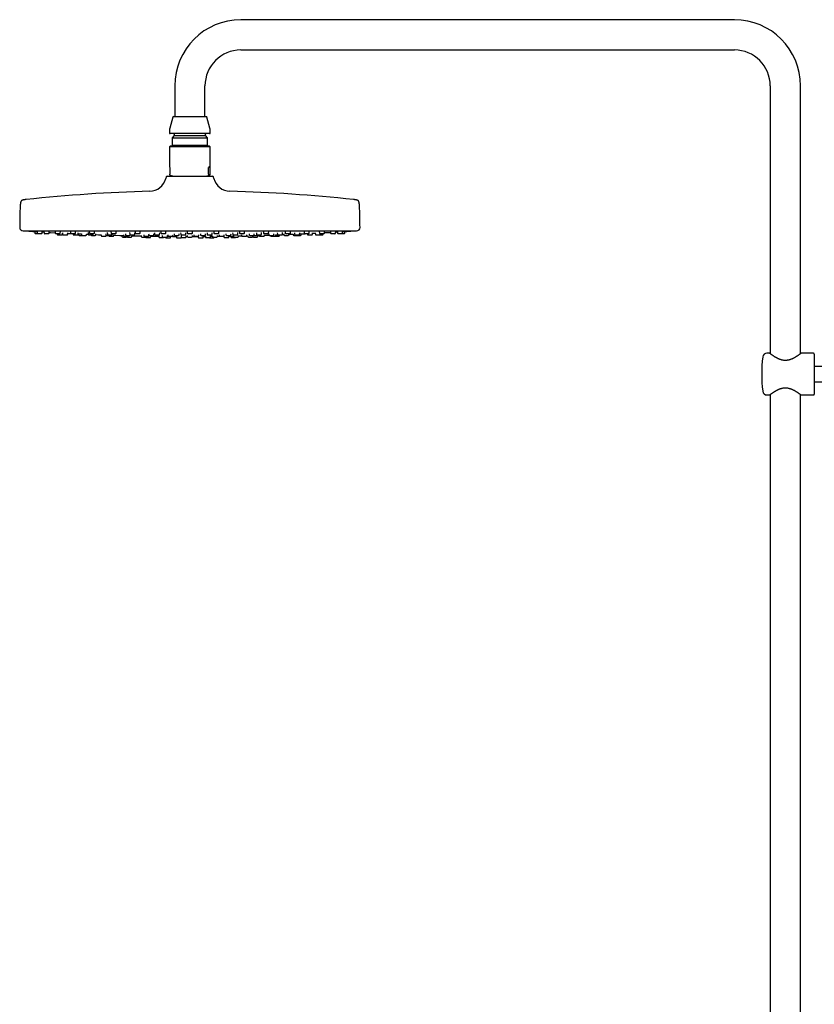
# Model space of a CAD drawing. Header units: millimetres. Extents: x 8 to 1655, y 12 to 2550.
# Tile 7 of 10: x 27 to 494, y 1972 to 2550. Entities that reach past the tile are written whole.
import ezdxf

# ---------------------------------------------------------------- set-up
doc = ezdxf.new("R2010")
doc.units = ezdxf.units.MM

msp = doc.modelspace()

# ---------------------------------------------------------------- linework, layer by layer
at = {"color": 7, "linetype": 'Continuous', "lineweight": 30}
for p, q in [((447, 2549.96), (157, 2549.96)), ((157, 2532.16), (447, 2532.16)), ((118.1, 2511.06), (118.1, 2493.06)), ((135.9, 2493.06), (135.9, 2511.06)), ((468.1, 2511.06), (468.1, 2353.75)), ((485.9, 2353.75), (485.9, 2511.06)), ((117.3, 2493.06), (127, 2493.06)), ((127, 2493.06), (136.69, 2493.06)), ((116.92, 2492.76), (115.17, 2486.23)), ((138.83, 2486.23), (137.08, 2492.76)), ((115, 2484.94), (115, 2483.46)), ((138.6, 2483.06), (115.4, 2483.06)), ((117.75, 2481.86), (116.52, 2480.63)), ((117.75, 2482.66), (117.75, 2481.86)), ((117.75, 2481.86), (127, 2481.86)), ((127, 2481.86), (136.25, 2481.86)), ((136.25, 2481.86), (136.25, 2482.66)), ((137.47, 2480.63), (136.25, 2481.86)), ((139, 2483.46), (139, 2484.94)), ((115.4, 2475.72), (115, 2475.32)), ((138.51, 2475.72), (115.4, 2475.72)), ((116.52, 2480.63), (116.52, 2476.24)), ((116.52, 2480.63), (127, 2480.63)), ((116.52, 2476.24), (117.04, 2475.72)), ((116.52, 2476.24), (127, 2476.24)), ((127, 2480.63), (137.47, 2480.63)), ((127, 2476.24), (137.47, 2476.24)), ((136.96, 2475.72), (137.47, 2476.24)), ((137.47, 2476.24), (137.47, 2480.63)), ((138.6, 2475.72), (138.51, 2475.72)), ((139, 2475.32), (138.6, 2475.72)), ((115, 2475.32), (115, 2463.62)), ((125.51, 2475.32), (115, 2475.32)), ((139, 2475.32), (125.51, 2475.32)), ((139, 2463.62), (139, 2475.32)), ((115.16, 2463.22), (115.16, 2459.16)), ((115.41, 2458.66), (115.34, 2458.69)), ((115.41, 2458.66), (117.33, 2457.96)), ((136.66, 2457.96), (138.59, 2458.66)), ((137.98, 2459.16), (137.98, 2463.22)), ((138.83, 2463.22), (137.98, 2463.22)), ((138.83, 2463.22), (138.83, 2459.16)), ((113.15, 2457.59), (112.88, 2456.59)), ((113.63, 2457.96), (127, 2457.96)), ((127, 2457.96), (140.36, 2457.96)), ((141.11, 2456.59), (140.85, 2457.59)), ((29, 2425.96), (225, 2425.96)), ((35.86, 2425.56), (35.92, 2424.63)), ((37.68, 2424.26), (36.32, 2424.26)), ((37.21, 2425.59), (37.28, 2424.63)), ((39.83, 2424.26), (37.68, 2424.26)), ((40.23, 2424.63), (40.29, 2425.4)), ((40.28, 2425.28), (41.28, 2425.22)), ((41.26, 2425.61), (41.32, 2424.63)), ((43.88, 2424.26), (41.72, 2424.26)), ((44.28, 2424.63), (44.33, 2425.42)), ((47.86, 2425.62), (47.92, 2424.63)), ((50.48, 2424.26), (48.32, 2424.26)), ((49.09, 2424.26), (49.11, 2423.93)), ((49.51, 2423.56), (51.67, 2423.56)), ((50.88, 2424.63), (50.93, 2425.45)), ((52.07, 2423.93), (52.12, 2424.65)), ((52.11, 2424.61), (52.2, 2424.61)), ((52.18, 2424.84), (52.24, 2423.93)), ((52.64, 2423.56), (54.8, 2423.56)), ((55.19, 2423.93), (55.25, 2424.68)), ((56.81, 2425.63), (56.88, 2424.63)), ((59.44, 2424.26), (57.28, 2424.26)), ((58.35, 2424.26), (58.37, 2423.93)), ((58.77, 2423.56), (60.92, 2423.56)), ((59.84, 2424.63), (59.89, 2425.48)), ((61.32, 2423.93), (61.38, 2424.71)), ((61.48, 2424.15), (61.52, 2423.63)), ((63.34, 2424.18), (63.38, 2423.63)), ((66.33, 2423.63), (66.36, 2424.05)), ((66.35, 2423.94), (67.25, 2423.9)), ((67.18, 2424.86), (67.25, 2423.93)), ((67.65, 2423.56), (69.8, 2423.56)), ((67.86, 2425.63), (67.93, 2424.63)), ((70.48, 2424.26), (68.33, 2424.26)), ((70.2, 2423.93), (70.22, 2424.26)), ((70.88, 2424.63), (70.94, 2425.51)), ((71.8, 2423.63), (71.83, 2424.08)), ((74.86, 2423.64), (74.89, 2423.13)), ((77.58, 2424.2), (77.62, 2423.63)), ((78.45, 2424.86), (78.51, 2423.93)), ((78.91, 2423.56), (81.06, 2423.56)), ((80.65, 2425.63), (80.72, 2424.63)), ((83.27, 2424.26), (81.12, 2424.26)), ((81.46, 2423.93), (81.49, 2424.26)), ((82.34, 2423.13), (82.37, 2423.56)), ((83.67, 2424.63), (83.74, 2425.53)), ((87.95, 2423.66), (87.99, 2423.13)), ((89.12, 2424.2), (89.16, 2423.63)), ((91.63, 2424.86), (91.7, 2423.93)), ((92.1, 2423.56), (94.25, 2423.56)), ((94.65, 2423.93), (94.71, 2424.78)), ((94.81, 2425.63), (94.88, 2424.63)), ((97.43, 2424.26), (95.27, 2424.26)), ((97.83, 2424.63), (97.89, 2425.56)), ((99.88, 2423.66), (99.92, 2423.13)), ((102.79, 2424.2), (102.83, 2423.63)), ((105.78, 2423.63), (105.81, 2424.15)), ((106.21, 2424.85), (106.27, 2423.93)), ((106.67, 2423.56), (108.82, 2423.56)), ((109.22, 2423.93), (109.28, 2424.81)), ((109.89, 2425.61), (109.96, 2424.63)), ((112.51, 2424.26), (110.36, 2424.26)), ((112.91, 2424.63), (112.98, 2425.58)), ((114.09, 2423.66), (114.13, 2423.13)), ((117.08, 2423.13), (117.11, 2423.63)), ((117.77, 2424.19), (117.81, 2423.63)), ((120.76, 2423.63), (120.8, 2424.17)), ((121.57, 2424.84), (121.63, 2423.93)), ((122.03, 2423.56), (124.18, 2423.56)), ((124.58, 2423.93), (124.65, 2424.83)), ((125.45, 2425.6), (125.52, 2424.63)), ((128.07, 2424.26), (125.92, 2424.26)), ((128.47, 2424.63), (128.54, 2425.6)), ((129.31, 2423.64), (129.35, 2423.13)), ((132.3, 2423.13), (132.34, 2423.65)), ((133.2, 2424.17), (133.24, 2423.63)), ((136.19, 2423.63), (136.23, 2424.19)), ((137.09, 2424.82), (137.15, 2423.93)), ((137.55, 2423.56), (137.56, 2423.56)), ((137.56, 2423.56), (139.7, 2423.56)), ((140.1, 2423.93), (140.17, 2424.84)), ((141.01, 2425.58), (141.08, 2424.63)), ((141.49, 2424.26), (141.48, 2424.26)), ((143.63, 2424.26), (141.49, 2424.26)), ((144.03, 2424.63), (144.1, 2425.61)), ((144.19, 2423.62), (144.23, 2423.13)), ((147.18, 2423.13), (147.22, 2423.66)), ((148.18, 2424.15), (148.22, 2423.63)), ((151.17, 2423.63), (151.21, 2424.2)), ((152.13, 2424.8), (152.19, 2423.93)), ((152.59, 2423.56), (152.66, 2423.56)), ((152.66, 2423.56), (154.75, 2423.56)), ((155.15, 2423.93), (155.21, 2424.86)), ((156.1, 2425.56), (156.17, 2424.63)), ((156.63, 2424.26), (156.56, 2424.26)), ((158.72, 2424.26), (156.63, 2424.26)), ((157.41, 2423.6), (157.44, 2423.13)), ((159.12, 2424.63), (159.19, 2425.63)), ((160.4, 2423.13), (160.43, 2423.66)), ((161.84, 2424.13), (161.88, 2423.63)), ((164.83, 2423.63), (164.87, 2424.2)), ((166.09, 2424.77), (166.15, 2423.93)), ((166.54, 2423.56), (166.71, 2423.56)), ((166.71, 2423.56), (168.7, 2423.56)), ((167.79, 2423.56), (167.82, 2423.13)), ((169.1, 2423.93), (169.16, 2424.86)), ((170.26, 2425.53), (170.32, 2424.63)), ((170.86, 2424.26), (170.72, 2424.26)), ((170.78, 2423.13), (170.81, 2423.66)), ((172.87, 2424.26), (170.86, 2424.26)), ((173.27, 2424.63), (173.34, 2425.63)), ((173.39, 2424.1), (173.43, 2423.63)), ((176.38, 2423.63), (176.42, 2424.2)), ((177.4, 2423.13), (177.43, 2423.64)), ((178.38, 2424.74), (178.43, 2423.93)), ((178.83, 2423.56), (179.13, 2423.56)), ((179.13, 2423.56), (180.99, 2423.56)), ((179.67, 2423.13), (179.7, 2423.56)), ((181.39, 2423.93), (181.45, 2424.86)), ((182.16, 2424.07), (182.19, 2423.63)), ((183.05, 2425.5), (183.11, 2424.63)), ((183.77, 2424.26), (183.51, 2424.26)), ((185.67, 2424.26), (183.77, 2424.26)), ((185.14, 2423.63), (185.18, 2424.19)), ((186.07, 2424.63), (186.14, 2425.63)), ((187.63, 2424.04), (187.66, 2423.63)), ((188.5, 2424.71), (188.56, 2423.93)), ((188.95, 2423.56), (189.42, 2423.56)), ((189.42, 2423.56), (191.11, 2423.56)), ((191.51, 2423.93), (191.57, 2424.85)), ((192.47, 2423.63), (192.51, 2424.15)), ((194.1, 2425.48), (194.16, 2424.63)), ((194.94, 2424.26), (194.56, 2424.26)), ((196.71, 2424.26), (194.94, 2424.26)), ((196.07, 2424.26), (196.1, 2423.93)), ((196.5, 2423.56), (197.15, 2423.56)), ((197.11, 2424.63), (197.18, 2425.63)), ((197.15, 2423.56), (198.65, 2423.56)), ((199.05, 2423.93), (199.11, 2424.84)), ((200.7, 2424.66), (200.75, 2423.93)), ((201.15, 2423.56), (202.01, 2423.56)), ((202.01, 2423.56), (203.3, 2423.56)), ((203.06, 2425.45), (203.12, 2424.63)), ((203.3, 2423.56), (203.8, 2423.56)), ((204.05, 2424.26), (203.52, 2424.26)), ((203.7, 2423.93), (203.72, 2424.26)), ((203.8, 2423.56), (204.87, 2423.56)), ((205.67, 2424.26), (204.05, 2424.26)), ((205.27, 2423.93), (205.3, 2424.26)), ((206.07, 2424.63), (206.14, 2425.62)), ((209.66, 2425.42), (209.72, 2424.63)), ((210.82, 2424.26), (210.12, 2424.26)), ((212.27, 2424.26), (210.82, 2424.26)), ((212.67, 2424.63), (212.74, 2425.6)), ((213.71, 2425.39), (213.76, 2424.63)), ((215.05, 2424.26), (214.16, 2424.26)), ((216.31, 2424.26), (215.05, 2424.26)), ((216.6, 2424.26), (216.31, 2424.26)), ((217.67, 2424.26), (216.6, 2424.26)), ((216.71, 2424.63), (216.78, 2425.58)), ((218.07, 2424.63), (218.14, 2425.56)), ((61.92, 2423.26), (63.78, 2423.26)), ((63.78, 2423.26), (65.93, 2423.26)), ((69.25, 2423.26), (71.4, 2423.26)), ((75.29, 2422.76), (77.45, 2422.76)), ((77.84, 2423.13), (77.86, 2423.29)), ((78.02, 2423.26), (80.17, 2423.26)), ((79.38, 2423.26), (79.39, 2423.13)), ((79.79, 2422.76), (81.94, 2422.76)), ((87.08, 2423.21), (87.12, 2422.63)), ((87.52, 2422.26), (89.67, 2422.26)), ((88.39, 2422.76), (90.54, 2422.76)), ((89.56, 2423.26), (91.72, 2423.26)), ((90.03, 2422.76), (90.04, 2422.63)), ((90.44, 2422.26), (92.6, 2422.26)), ((90.94, 2423.13), (90.95, 2423.26)), ((93, 2422.63), (93.03, 2423.16)), ((98.33, 2423.24), (98.37, 2422.63)), ((98.77, 2422.26), (100.92, 2422.26)), ((100.32, 2422.76), (102.47, 2422.76)), ((101.32, 2422.63), (101.33, 2422.76)), ((101.36, 2421.96), (103.51, 2421.96)), ((102.87, 2423.13), (102.89, 2423.43)), ((103.22, 2423.26), (105.38, 2423.26)), ((103.91, 2422.33), (103.95, 2422.87)), ((108.71, 2422.93), (108.76, 2422.33)), ((109.16, 2421.96), (111.31, 2421.96)), ((110.78, 2423.24), (110.83, 2422.63)), ((111.22, 2422.26), (113.38, 2422.26)), ((112.71, 2422.26), (112.72, 2422.13)), ((113.12, 2421.76), (115.27, 2421.76)), ((113.78, 2422.63), (113.82, 2423.2)), ((114.53, 2422.76), (116.68, 2422.76)), ((115.67, 2422.13), (115.71, 2422.71)), ((116.84, 2422.68), (119.08, 2422.67)), ((118.21, 2423.26), (120.36, 2423.26)), ((119.08, 2422.73), (119.12, 2422.13)), ((119.52, 2421.76), (121.67, 2421.76)), ((121.84, 2422.92), (121.88, 2422.33)), ((122.28, 2421.96), (124.43, 2421.96)), ((124.83, 2422.33), (124.87, 2422.91)), ((124.85, 2422.65), (125.52, 2422.65)), ((125.48, 2423.23), (125.52, 2422.63)), ((125.92, 2422.26), (128.07, 2422.26)), ((128.47, 2422.63), (128.51, 2423.23)), ((129.75, 2422.76), (131.9, 2422.76)), ((131.88, 2422.72), (131.92, 2422.13)), ((132.32, 2421.76), (132.46, 2421.76)), ((132.46, 2421.76), (134.47, 2421.76)), ((133.63, 2423.26), (133.64, 2423.26)), ((133.64, 2423.26), (135.79, 2423.26)), ((134.87, 2422.13), (134.91, 2422.73)), ((134.91, 2422.67), (136.13, 2422.68)), ((136.12, 2422.9), (136.16, 2422.33)), ((136.55, 2421.96), (136.65, 2421.96)), ((136.65, 2421.96), (138.71, 2421.96)), ((138.72, 2421.76), (139.8, 2421.76)), ((139.11, 2422.33), (139.15, 2422.93)), ((139.8, 2421.76), (140.87, 2421.76)), ((140.18, 2423.2), (140.22, 2422.63)), ((140.61, 2422.26), (140.7, 2422.26)), ((140.7, 2422.26), (142.77, 2422.26)), ((141.27, 2422.13), (141.28, 2422.26)), ((143.17, 2422.63), (143.21, 2423.24)), ((144.63, 2422.76), (144.7, 2422.76)), ((144.7, 2422.76), (146.78, 2422.76)), ((146.93, 2422.79), (147.02, 2422.79)), ((147.02, 2422.84), (147.06, 2422.33)), ((147.46, 2421.96), (147.95, 2421.96)), ((147.95, 2421.96), (149.61, 2421.96)), ((148.61, 2423.26), (148.68, 2423.26)), ((148.68, 2423.26), (150.77, 2423.26)), ((150.01, 2422.33), (150.05, 2422.92)), ((151.08, 2422.86), (151.12, 2422.33)), ((151.52, 2421.96), (152.6, 2421.96)), ((152.6, 2421.96), (153.67, 2421.96)), ((152.64, 2423.18), (152.67, 2422.63)), ((153.07, 2422.26), (153.39, 2422.26)), ((153.39, 2422.26), (155.23, 2422.26)), ((155.63, 2422.63), (155.67, 2423.24)), ((157.84, 2422.76), (158.08, 2422.76)), ((158.08, 2422.76), (160, 2422.76)), ((160.96, 2423.15), (161, 2422.63)), ((161.4, 2422.26), (162.06, 2422.26)), ((162.06, 2422.26), (163.55, 2422.26)), ((162.28, 2423.26), (162.47, 2423.26)), ((162.47, 2423.26), (164.43, 2423.26)), ((163.95, 2422.63), (163.99, 2423.23)), ((164.32, 2422.26), (165.4, 2422.26)), ((165.4, 2422.26), (166.47, 2422.26)), ((166.87, 2422.63), (166.91, 2423.21)), ((168.22, 2422.76), (168.69, 2422.76)), ((168.69, 2422.76), (170.38, 2422.76)), ((173.82, 2423.26), (174.19, 2423.26)), ((174.19, 2423.26), (175.98, 2423.26)), ((174.44, 2423.26), (174.45, 2423.13)), ((174.85, 2422.76), (175.6, 2422.76)), ((175.6, 2422.76), (177, 2422.76)), ((177.06, 2422.76), (177.12, 2422.76)), ((177.12, 2422.76), (178.2, 2422.76)), ((178.2, 2422.76), (179.27, 2422.76)), ((182.59, 2423.26), (183.17, 2423.26)), ((183.17, 2423.26), (184.74, 2423.26)), ((188.06, 2423.26), (188.88, 2423.26)), ((188.88, 2423.26), (190.21, 2423.26)), ((190.21, 2423.26), (191, 2423.26)), ((191, 2423.26), (192.07, 2423.26)), ((467.75, 2354.01), (466.17, 2354.01)), ((493.5, 2354.01), (486.24, 2354.01)), ((494, 2353.51), (494, 2330.01)), ((502, 2346.26), (494, 2346.26)), ((494, 2337.26), (502, 2337.26)), ((466.17, 2329.51), (467.75, 2329.51)), ((468.1, 2329.78), (468.1, 1447.6)), ((485.9, 1443.17), (485.9, 2329.78)), ((486.25, 2329.51), (493.5, 2329.51))]:
    msp.add_line(p, q, dxfattribs=at)
at = {"color": 7, "linetype": 'Continuous', "lineweight": 30, "flags": 128}
for points in [[(30.05, 2425.96), (30.09, 2425.95), (30.16, 2425.93)], [(44.31, 2425.04), (45.1, 2425), (47.63, 2424.85), (47.91, 2424.84)], [(55.23, 2424.45), (55.25, 2424.45), (57.01, 2424.36)], [(71.81, 2423.71), (73.24, 2423.66), (74.86, 2423.6)], [(181.27, 2423.68), (181.8, 2423.7), (182.18, 2423.71)], [(193.66, 2424.2), (194.6, 2424.25), (194.81, 2424.26)], [(212.71, 2425.22), (213.04, 2425.24), (213.71, 2425.28)], [(223.83, 2425.93), (223.9, 2425.95), (223.94, 2425.96)], [(82.36, 2423.35), (83.4, 2423.31), (85.94, 2423.24)], [(103.94, 2422.83), (106.47, 2422.8), (108.73, 2422.76)], [(128.47, 2422.65), (129.53, 2422.65), (131.88, 2422.66)], [(155.65, 2422.94), (156.19, 2422.95), (157.13, 2422.97), (157.49, 2422.97)], [(160.38, 2423.04), (160.88, 2423.05), (160.97, 2423.05)]]:
    msp.add_lwpolyline(points, dxfattribs=at)
at = {"color": 7, "linetype": 'Continuous', "lineweight": 30}
for centre, radius, start, end in [((157, 2511.06), 38.9, 90, 180), ((447, 2511.06), 38.9, 0, 90), ((157, 2511.06), 21.1, 90, 180), ((447, 2511.06), 21.1, 0, 90), ((117.3, 2492.66), 0.4, 90, 165), ((136.69, 2492.66), 0.4, 15, 90), ((120, 2484.94), 5, 165, 180), ((115.4, 2483.46), 0.4, 180, 270), ((117.35, 2482.66), 0.4, 0, 90), ((136.65, 2482.66), 0.4, 90, 180), ((138.6, 2483.46), 0.4, 270, 0), ((134, 2484.94), 5, 0, 15), ((103.22, 2459.16), 10, 271.49722, 345.10353), ((113.63, 2457.46), 0.5, 90, 165.10353), ((140.36, 2457.46), 0.5, 14.89647, 90), ((150.77, 2459.16), 10, 194.89647, 268.50278), ((127, 1549.48), 900, 91.49722, 96.13072), ((127, 1549.48), 900, 83.86928, 88.50278), ((299.5, 2427.46), 272.5, 177.24775, 179.89409), ((-45.5, 2427.46), 272.5, 0.10591, 2.75225), ((29, 2427.96), 2, 179.89409, 269.98443), ((127, 3851.22), 1428.58, 266.11332, 266.29658), ((36.32, 2424.66), 0.4, 184, 270), ((37.68, 2424.66), 0.4, 184, 270), ((39.83, 2424.66), 0.4, 270, 356), ((41.72, 2424.66), 0.4, 184, 270), ((43.88, 2424.66), 0.4, 270, 356), ((48.32, 2424.66), 0.4, 184, 270), ((49.51, 2423.96), 0.4, 184, 270), ((50.48, 2424.66), 0.4, 270, 356), ((51.67, 2423.96), 0.4, 270, 356), ((52.64, 2423.96), 0.4, 184, 270), ((54.8, 2423.96), 0.4, 270, 356), ((57.28, 2424.66), 0.4, 184, 270), ((58.77, 2423.96), 0.4, 184, 270), ((59.44, 2424.66), 0.4, 270, 356), ((60.92, 2423.96), 0.4, 270, 356), ((61.92, 2423.66), 0.4, 184, 270), ((63.78, 2423.66), 0.4, 184, 270), ((65.93, 2423.66), 0.4, 270, 356), ((67.65, 2423.96), 0.4, 184, 270), ((68.33, 2424.66), 0.4, 184, 270), ((69.25, 2423.66), 0.4, 194.47751, 270), ((69.8, 2423.96), 0.4, 270, 356), ((70.48, 2424.66), 0.4, 270, 356), ((71.4, 2423.66), 0.4, 270, 356), ((78.02, 2423.66), 0.4, 184, 270), ((78.91, 2423.96), 0.4, 184, 270), ((80.17, 2423.66), 0.4, 270, 345.52249), ((81.12, 2424.66), 0.4, 184, 270), ((81.06, 2423.96), 0.4, 270, 356), ((83.27, 2424.66), 0.4, 270, 356), ((89.56, 2423.66), 0.4, 184, 270), ((92.1, 2423.96), 0.4, 184, 270), ((91.72, 2423.66), 0.4, 270, 345.52249), ((94.25, 2423.96), 0.4, 270, 356), ((95.27, 2424.66), 0.4, 184, 270), ((97.43, 2424.66), 0.4, 270, 356), ((103.22, 2423.66), 0.4, 184, 270), ((105.38, 2423.66), 0.4, 270, 356), ((106.67, 2423.96), 0.4, 184, 270), ((108.82, 2423.96), 0.4, 270, 356), ((110.36, 2424.66), 0.4, 184, 270), ((112.51, 2424.66), 0.4, 270, 356), ((118.21, 2423.66), 0.4, 184, 270), ((120.36, 2423.66), 0.4, 270, 356), ((122.03, 2423.96), 0.4, 184, 270), ((124.18, 2423.96), 0.4, 270, 356), ((125.92, 2424.66), 0.4, 184, 270), ((128.07, 2424.66), 0.4, 270, 356), ((133.63, 2423.66), 0.4, 184, 270), ((135.79, 2423.66), 0.4, 270, 356), ((137.55, 2423.96), 0.4, 184, 270), ((139.7, 2423.96), 0.4, 270, 356), ((141.48, 2424.66), 0.4, 184, 270), ((143.63, 2424.66), 0.4, 270, 356), ((148.61, 2423.66), 0.4, 184, 270), ((150.77, 2423.66), 0.4, 270, 356), ((152.59, 2423.96), 0.4, 184, 270), ((154.75, 2423.96), 0.4, 270, 356), ((156.56, 2424.66), 0.4, 184, 270), ((158.72, 2424.66), 0.4, 270, 356), ((162.28, 2423.66), 0.4, 184, 270), ((164.43, 2423.66), 0.4, 270, 356), ((166.54, 2423.96), 0.4, 184, 270), ((168.7, 2423.96), 0.4, 270, 356), ((170.72, 2424.66), 0.4, 184, 270), ((172.87, 2424.66), 0.4, 270, 356), ((173.82, 2423.66), 0.4, 184, 270), ((175.98, 2423.66), 0.4, 270, 356), ((178.83, 2423.96), 0.4, 184, 270), ((180.99, 2423.96), 0.4, 270, 356), ((182.59, 2423.66), 0.4, 184, 270), ((183.51, 2424.66), 0.4, 184, 270), ((184.74, 2423.66), 0.4, 270, 356), ((127, 3851.22), 1428.58, 272.33323, 272.43293), ((185.67, 2424.66), 0.4, 270, 356), ((188.06, 2423.66), 0.4, 184, 270), ((188.95, 2423.96), 0.4, 184, 270), ((190.21, 2423.66), 0.4, 270, 345.52249), ((191.11, 2423.96), 0.4, 270, 356), ((192.07, 2423.66), 0.4, 270, 356), ((194.56, 2424.66), 0.4, 184, 270), ((196.5, 2423.96), 0.4, 184, 270), ((196.71, 2424.66), 0.4, 270, 356), ((198.65, 2423.96), 0.4, 270, 356), ((127, 3851.22), 1428.58, 272.89252, 272.95753), ((201.15, 2423.96), 0.4, 184, 270), ((203.52, 2424.66), 0.4, 184, 270), ((203.3, 2423.96), 0.4, 270, 356), ((204.87, 2423.96), 0.4, 270, 356), ((205.67, 2424.66), 0.4, 270, 356), ((127, 3851.22), 1428.58, 273.18901, 273.31836), ((210.12, 2424.66), 0.4, 184, 270), ((212.27, 2424.66), 0.4, 270, 356), ((214.16, 2424.66), 0.4, 184, 270), ((216.31, 2424.66), 0.4, 270, 356), ((217.67, 2424.66), 0.4, 270, 356), ((127, 3851.22), 1428.58, 273.70342, 273.88668), ((225, 2427.96), 2, 270.01557, 0.10591), ((75.29, 2423.16), 0.4, 184, 270), ((77.45, 2423.16), 0.4, 270, 356), ((79.79, 2423.16), 0.4, 184, 270), ((81.94, 2423.16), 0.4, 270, 356), ((87.52, 2422.66), 0.4, 184, 270), ((88.39, 2423.16), 0.4, 184, 270), ((89.67, 2422.66), 0.4, 270, 344.00745), ((90.44, 2422.66), 0.4, 184, 270), ((90.54, 2423.16), 0.4, 270, 356), ((92.6, 2422.66), 0.4, 270, 356), ((127, 3851.22), 1428.58, 268.63738, 268.85085), ((98.77, 2422.66), 0.4, 184, 270), ((100.32, 2423.16), 0.4, 184, 270), ((100.92, 2422.66), 0.4, 270, 356), ((101.36, 2422.36), 0.4, 194.05275, 270), ((102.47, 2423.16), 0.4, 270, 356), ((103.51, 2422.36), 0.4, 270, 356), ((109.16, 2422.36), 0.4, 184, 270), ((111.22, 2422.66), 0.4, 184, 270), ((111.31, 2422.36), 0.4, 270, 345.52249), ((113.12, 2422.16), 0.4, 184, 270), ((113.38, 2422.66), 0.4, 270, 356), ((114.53, 2423.16), 0.4, 184, 270), ((115.27, 2422.16), 0.4, 270, 356), ((116.68, 2423.16), 0.4, 270, 356), ((119.52, 2422.16), 0.4, 184, 270), ((121.67, 2422.16), 0.4, 270, 340.90168), ((122.28, 2422.36), 0.4, 184, 270), ((124.43, 2422.36), 0.4, 270, 356), ((125.92, 2422.66), 0.4, 184, 270), ((128.07, 2422.66), 0.4, 270, 356), ((129.75, 2423.16), 0.4, 184, 270), ((131.9, 2423.16), 0.4, 270, 356), ((132.32, 2422.16), 0.4, 184, 270), ((134.47, 2422.16), 0.4, 270, 356), ((136.55, 2422.36), 0.4, 184, 270), ((138.72, 2422.16), 0.4, 210, 270), ((138.71, 2422.36), 0.4, 270, 356), ((140.61, 2422.66), 0.4, 184, 270), ((140.87, 2422.16), 0.4, 270, 356), ((142.77, 2422.66), 0.4, 270, 356), ((127, 3851.22), 1428.58, 270.64889, 270.71286), ((144.63, 2423.16), 0.4, 184, 270), ((146.78, 2423.16), 0.4, 270, 356), ((147.46, 2422.36), 0.4, 184, 270), ((149.61, 2422.36), 0.4, 270, 356), ((151.52, 2422.36), 0.4, 184, 270), ((153.07, 2422.66), 0.4, 184, 270), ((153.67, 2422.36), 0.4, 270, 345.52249), ((155.23, 2422.66), 0.4, 270, 356), ((157.84, 2423.16), 0.4, 184, 270), ((160, 2423.16), 0.4, 270, 356), ((161.4, 2422.66), 0.4, 184, 270), ((163.55, 2422.66), 0.4, 270, 356), ((164.32, 2422.66), 0.4, 195.99255, 270), ((166.47, 2422.66), 0.4, 270, 356), ((168.22, 2423.16), 0.4, 184, 270), ((170.38, 2423.16), 0.4, 270, 356), ((127, 3851.22), 1428.58, 271.75666, 271.86602), ((174.85, 2423.16), 0.4, 184, 270), ((177, 2423.16), 0.4, 270, 356), ((179.27, 2423.16), 0.4, 270, 356), ((543.06, 2341.76), 80, 172.77267, 187.22733), ((466.17, 2351.51), 2.5, 90, 172.77267), ((493.5, 2353.51), 0.5, 360, 90), ((466.17, 2332.01), 2.5, 187.22733, 270), ((493.5, 2330.01), 0.5, 270, 0)]:
    msp.add_arc(centre, radius, start, end, dxfattribs=at)
for major_axis, start_param, end_param in [((11.98, -11.98), 3.20372, 3.369153), ((11.98, 11.98), 6.055625, 6.634999)]:
    msp.add_ellipse((127, 2451.72), major_axis=major_axis, ratio=0.062207, start_param=start_param, end_param=end_param, dxfattribs=at)
for points, knots in [([(115.34, 2458.69), (115.32, 2458.7), (115.29, 2458.72), (115.25, 2458.77), (115.22, 2458.82), (115.2, 2458.88), (115.18, 2458.94), (115.17, 2458.98), (115.17, 2459.04), (115.16, 2459.1), (115.16, 2459.14), (115.16, 2459.16)], [0, 0, 0, 0, 0.315497, 0.474821, 0.634001, 0.746874, 0.80924, 0.872499, 0.921408, 0.970819, 1, 1, 1, 1]), ([(137.98, 2459.16), (137.98, 2459.14), (137.98, 2459.1), (137.99, 2459.03), (138, 2458.95), (138.02, 2458.88), (138.04, 2458.82), (138.07, 2458.77), (138.11, 2458.72), (138.14, 2458.7), (138.16, 2458.69)], [0, 0, 0, 0, 0.035413, 0.078993, 0.154242, 0.262652, 0.373988, 0.528965, 0.684902, 1, 1, 1, 1]), ([(138.16, 2458.69), (138.2, 2458.67), (138.28, 2458.64), (138.41, 2458.62), (138.53, 2458.64), (138.61, 2458.67), (138.65, 2458.69)], [0, 0, 0, 0, 0.249396, 0.49903, 0.749393, 1, 1, 1, 1]), ([(138.83, 2459.16), (138.83, 2459.14), (138.83, 2459.1), (138.83, 2459.03), (138.81, 2458.95), (138.8, 2458.88), (138.77, 2458.82), (138.75, 2458.77), (138.71, 2458.72), (138.68, 2458.7), (138.65, 2458.69)], [0, 0, 0, 0, 0.035413, 0.078993, 0.154242, 0.262652, 0.373988, 0.528965, 0.684902, 1, 1, 1, 1]), ([(30.88, 2444.33), (30.81, 2444.32), (30.64, 2444.3), (30.37, 2444.27), (30.09, 2444.23), (29.85, 2444.2), (29.64, 2444.16), (29.42, 2444.13), (29.2, 2444.08), (28.98, 2444.03), (28.77, 2443.97), (28.57, 2443.9), (28.38, 2443.82), (28.22, 2443.73), (28.09, 2443.63), (27.97, 2443.52), (27.86, 2443.4), (27.77, 2443.26), (27.69, 2443.1), (27.62, 2442.91), (27.56, 2442.74), (27.52, 2442.57), (27.49, 2442.41), (27.46, 2442.24), (27.43, 2442.04), (27.41, 2441.85), (27.39, 2441.66), (27.37, 2441.48), (27.36, 2441.28), (27.34, 2441.06), (27.32, 2440.81), (27.32, 2440.64), (27.31, 2440.54)], [0, 0, 0, 0, 0.033648, 0.085491, 0.13043, 0.16978, 0.204547, 0.235515, 0.277948, 0.314327, 0.345999, 0.383401, 0.415873, 0.444915, 0.471756, 0.497479, 0.523103, 0.549639, 0.578154, 0.609838, 0.646126, 0.669126, 0.694545, 0.722882, 0.754758, 0.790961, 0.817484, 0.846648, 0.878886, 0.914726, 0.954823, 1, 1, 1, 1]), ([(226.68, 2440.54), (226.68, 2440.64), (226.67, 2440.83), (226.65, 2441.1), (226.63, 2441.34), (226.62, 2441.55), (226.6, 2441.74), (226.58, 2441.91), (226.55, 2442.1), (226.52, 2442.3), (226.48, 2442.52), (226.43, 2442.72), (226.38, 2442.91), (226.3, 2443.1), (226.22, 2443.26), (226.13, 2443.4), (226.02, 2443.52), (225.91, 2443.63), (225.77, 2443.73), (225.61, 2443.82), (225.42, 2443.9), (225.24, 2443.96), (225.07, 2444.01), (224.91, 2444.05), (224.73, 2444.09), (224.53, 2444.13), (224.33, 2444.17), (224.13, 2444.2), (223.94, 2444.23), (223.73, 2444.26), (223.5, 2444.29), (223.29, 2444.31), (223.16, 2444.32), (223.11, 2444.33)], [0, 0, 0, 0, 0.049018, 0.092086, 0.130239, 0.164287, 0.194875, 0.222522, 0.24765, 0.288291, 0.323283, 0.353869, 0.390157, 0.421841, 0.450355, 0.476892, 0.502515, 0.528239, 0.555079, 0.584121, 0.616593, 0.653994, 0.677798, 0.704187, 0.733697, 0.767002, 0.804963, 0.832864, 0.863628, 0.897738, 0.935786, 0.978512, 1, 1, 1, 1]), ([(34.72, 2425.63), (34.72, 2425.63), (34.72, 2425.63), (34.74, 2425.63), (34.81, 2425.63), (34.93, 2425.62), (35.09, 2425.61), (35.29, 2425.6), (35.52, 2425.58), (35.78, 2425.56), (36.07, 2425.55), (36.39, 2425.53), (36.72, 2425.51), (37, 2425.49), (37.17, 2425.48), (37.22, 2425.47)], [0, 0, 0, 0, 0.008781, 0.095586, 0.181526, 0.267995, 0.354865, 0.44082, 0.527289, 0.614145, 0.700094, 0.78661, 0.873393, 0.959329, 1, 1, 1, 1]), ([(61.34, 2424.16), (61.35, 2424.16), (61.45, 2424.15), (61.66, 2424.14), (61.97, 2424.13), (62.3, 2424.12), (62.64, 2424.1), (62.99, 2424.09), (63.23, 2424.07), (63.34, 2424.07), (63.35, 2424.07)], [0, 0, 0, 0, 0.020933, 0.181923, 0.343781, 0.506611, 0.667572, 0.82946, 0.992198, 1, 1, 1, 1]), ([(177.43, 2423.54), (177.46, 2423.54), (177.61, 2423.55), (177.88, 2423.56), (178.22, 2423.57), (178.5, 2423.58), (178.65, 2423.58), (178.7, 2423.59)], [0, 0, 0, 0, 0.089902, 0.360718, 0.630203, 0.898714, 1, 1, 1, 1]), ([(191.52, 2424.11), (191.58, 2424.11), (191.76, 2424.12), (192.04, 2424.13), (192.35, 2424.15), (192.64, 2424.16), (192.9, 2424.17), (193.13, 2424.18), (193.32, 2424.19), (193.47, 2424.2), (193.58, 2424.2), (193.65, 2424.2), (193.66, 2424.2), (193.66, 2424.2)], [0, 0, 0, 0, 0.051841, 0.146577, 0.241885, 0.336492, 0.432009, 0.527162, 0.621752, 0.717319, 0.8119, 0.907351, 1, 1, 1, 1]), ([(206.08, 2424.84), (206.1, 2424.84), (206.17, 2424.84), (206.26, 2424.85), (206.36, 2424.85), (206.42, 2424.86), (206.46, 2424.86), (206.47, 2424.86), (206.47, 2424.86)], [0, 0, 0, 0, 0.046248, 0.288353, 0.467977, 0.649034, 0.830172, 1, 1, 1, 1]), ([(216.77, 2425.47), (216.85, 2425.48), (217.04, 2425.49), (217.34, 2425.51), (217.67, 2425.53), (217.98, 2425.55), (218.27, 2425.57), (218.52, 2425.58), (218.75, 2425.6), (218.94, 2425.61), (219.08, 2425.62), (219.17, 2425.62), (219.23, 2425.63), (219.27, 2425.63), (219.27, 2425.63), (219.27, 2425.63)], [0, 0, 0, 0, 0.057158, 0.143939, 0.230154, 0.316982, 0.403093, 0.489963, 0.576597, 0.662672, 0.749617, 0.814137, 0.879181, 0.944241, 1, 1, 1, 1]), ([(85.94, 2423.24), (85.94, 2423.24), (85.93, 2423.24), (85.95, 2423.24), (86.02, 2423.24), (86.13, 2423.23), (86.29, 2423.23), (86.48, 2423.22), (86.69, 2423.22), (86.91, 2423.21), (87.12, 2423.21), (87.34, 2423.2), (87.58, 2423.19), (87.79, 2423.19), (87.93, 2423.18), (87.98, 2423.18)], [0, 0, 0, 0, 0.002147, 0.100071, 0.197114, 0.294679, 0.392808, 0.489853, 0.587309, 0.661254, 0.734242, 0.806955, 0.880075, 0.954144, 1, 1, 1, 1]), ([(113.78, 2422.71), (113.78, 2422.71), (113.85, 2422.71), (113.99, 2422.71), (114.2, 2422.71), (114.41, 2422.71), (114.62, 2422.7), (114.82, 2422.7), (115.02, 2422.7), (115.23, 2422.7), (115.45, 2422.7), (115.67, 2422.69), (115.88, 2422.69), (116.01, 2422.69), (116.07, 2422.69)], [0, 0, 0, 0, 0.000354, 0.082427, 0.164117, 0.251006, 0.335654, 0.418605, 0.500379, 0.58147, 0.689561, 0.79463, 0.897759, 1, 1, 1, 1]), ([(139.13, 2422.7), (139.18, 2422.7), (139.31, 2422.7), (139.53, 2422.71), (139.79, 2422.71), (140.02, 2422.71), (140.16, 2422.71), (140.21, 2422.71)], [0, 0, 0, 0, 0.132013, 0.372724, 0.620828, 0.855238, 1, 1, 1, 1]), ([(150.04, 2422.83), (150.08, 2422.83), (150.14, 2422.84), (150.26, 2422.84), (150.4, 2422.84), (150.55, 2422.84), (150.73, 2422.85), (150.92, 2422.85), (151.13, 2422.85), (151.35, 2422.86), (151.61, 2422.86), (151.92, 2422.87), (152.26, 2422.87), (152.51, 2422.88), (152.64, 2422.88), (152.66, 2422.88)], [0, 0, 0, 0, 0.098375, 0.172363, 0.245763, 0.319432, 0.394209, 0.467522, 0.540757, 0.614662, 0.689984, 0.787866, 0.886834, 0.985512, 1, 1, 1, 1]), ([(163.98, 2423.13), (164.04, 2423.13), (164.18, 2423.13), (164.42, 2423.14), (164.72, 2423.15), (165.07, 2423.16), (165.41, 2423.17), (165.76, 2423.18), (166.1, 2423.19), (166.43, 2423.19), (166.74, 2423.2), (167.03, 2423.21), (167.29, 2423.22), (167.52, 2423.22), (167.7, 2423.23), (167.78, 2423.23), (167.82, 2423.23)], [0, 0, 0, 0, 0.045051, 0.103243, 0.17925, 0.256024, 0.332481, 0.408563, 0.485404, 0.561722, 0.638335, 0.714517, 0.79154, 0.868112, 0.944306, 1, 1, 1, 1]), ([(477.27, 2349.8), (477.12, 2349.8), (476.8, 2349.79), (476.31, 2349.82), (475.78, 2349.88), (475.24, 2349.98), (474.7, 2350.11), (474.21, 2350.26), (473.78, 2350.41), (473.39, 2350.57), (473.01, 2350.73), (472.64, 2350.9), (472.27, 2351.08), (471.92, 2351.27), (471.57, 2351.45), (471.22, 2351.66), (470.85, 2351.88), (470.52, 2352.08), (470.24, 2352.26), (469.97, 2352.44), (469.67, 2352.64), (469.34, 2352.86), (469.03, 2353.08), (468.74, 2353.28), (468.52, 2353.44), (468.36, 2353.56), (468.22, 2353.66), (468.1, 2353.75), (468, 2353.83), (467.93, 2353.88), (467.87, 2353.92), (467.82, 2353.96), (467.79, 2353.98), (467.76, 2354), (467.75, 2354.01), (467.75, 2354.01), (467.75, 2354.01)], [0, 0, 0, 0, 0.0300315, 0.0602416, 0.0960604, 0.1322776, 0.1687424, 0.2055521, 0.2340287, 0.2625803, 0.2914216, 0.3203246, 0.3496541, 0.3790383, 0.4086832, 0.4383796, 0.4744687, 0.5106496, 0.5349411, 0.5592623, 0.5960091, 0.6328689, 0.6742232, 0.7158725, 0.7577347, 0.778826, 0.7999492, 0.8401669, 0.8604718, 0.8807765, 0.901218, 0.9216594, 0.9422974, 0.9629736, 0.9854221, 1, 1, 1, 1]), ([(486.24, 2354.01), (486.24, 2354.01), (486.24, 2354.01), (486.22, 2353.99), (486.16, 2353.95), (486.08, 2353.89), (485.97, 2353.81), (485.85, 2353.72), (485.73, 2353.63), (485.59, 2353.53), (485.41, 2353.39), (485.17, 2353.23), (484.92, 2353.04), (484.64, 2352.85), (484.35, 2352.65), (484.05, 2352.45), (483.73, 2352.25), (483.42, 2352.05), (483.12, 2351.86), (482.82, 2351.69), (482.48, 2351.48), (482.07, 2351.26), (481.62, 2351.03), (481.18, 2350.82), (480.75, 2350.63), (480.3, 2350.45), (479.9, 2350.3), (479.54, 2350.19), (479.16, 2350.08), (478.78, 2349.99), (478.4, 2349.92), (478.07, 2349.87), (477.7, 2349.82), (477.41, 2349.81), (477.27, 2349.8)], [0, 0, 0, 0, 0.018471, 0.048768, 0.085627, 0.122687, 0.153996, 0.185418, 0.209507, 0.233643, 0.270124, 0.306749, 0.343845, 0.381069, 0.415456, 0.449932, 0.484654, 0.519457, 0.54756, 0.575704, 0.604016, 0.644341, 0.68479, 0.718865, 0.753028, 0.78746, 0.822007, 0.843844, 0.86572, 0.904403, 0.923886, 0.943368, 0.971619, 1, 1, 1, 1]), ([(467.87, 2329.61), (467.89, 2329.63), (467.95, 2329.67), (468.06, 2329.75), (468.19, 2329.84), (468.34, 2329.96), (468.51, 2330.08), (468.7, 2330.22), (468.92, 2330.37), (469.16, 2330.55), (469.45, 2330.74), (469.75, 2330.95), (470.04, 2331.14), (470.33, 2331.33), (470.63, 2331.52), (470.94, 2331.71), (471.27, 2331.9), (471.61, 2332.1), (471.97, 2332.29), (472.35, 2332.49), (472.77, 2332.69), (473.19, 2332.88), (473.61, 2333.05), (474.01, 2333.2), (474.42, 2333.33), (474.87, 2333.46), (475.36, 2333.57), (475.88, 2333.66), (476.41, 2333.72), (476.95, 2333.74), (477.49, 2333.72), (478.02, 2333.67), (478.55, 2333.59), (479.06, 2333.48), (479.54, 2333.34), (479.96, 2333.21), (480.31, 2333.08), (480.66, 2332.94), (481.06, 2332.77), (481.45, 2332.58), (481.81, 2332.4), (482.12, 2332.24), (482.43, 2332.07), (482.73, 2331.9), (483.02, 2331.73), (483.3, 2331.55), (483.58, 2331.38), (483.84, 2331.21), (484.1, 2331.04), (484.35, 2330.88), (484.58, 2330.72), (484.82, 2330.55), (485.06, 2330.38), (485.31, 2330.21), (485.54, 2330.04), (485.76, 2329.88), (485.9, 2329.77), (486.01, 2329.7), (486.07, 2329.65), (486.13, 2329.6), (486.17, 2329.57), (486.21, 2329.54), (486.23, 2329.52), (486.25, 2329.52), (486.25, 2329.52), (486.25, 2329.52)], [0, 0, 0, 0, 0.016098, 0.032285, 0.04853, 0.064859, 0.081176, 0.097542, 0.114044, 0.130591, 0.150689, 0.170856, 0.186621, 0.202417, 0.218341, 0.234294, 0.250449, 0.266632, 0.282947, 0.299293, 0.317715, 0.336187, 0.351741, 0.367334, 0.383047, 0.398813, 0.417084, 0.435527, 0.454096, 0.472871, 0.491089, 0.509512, 0.528068, 0.546814, 0.564355, 0.581972, 0.593834, 0.605715, 0.623695, 0.641727, 0.655773, 0.669899, 0.684046, 0.698292, 0.712557, 0.726923, 0.74131, 0.755778, 0.770527, 0.785275, 0.800126, 0.814977, 0.83297, 0.851018, 0.872383, 0.89392, 0.915581, 0.926504, 0.937445, 0.948539, 0.959653, 0.970883, 0.982113, 0.993431, 1, 1, 1, 1]), ([(467.75, 2329.52), (467.75, 2329.52), (467.75, 2329.52), (467.76, 2329.52), (467.78, 2329.54), (467.82, 2329.57), (467.85, 2329.59), (467.87, 2329.61)], [0, 0, 0, 0, 0.131177, 0.347138, 0.563099, 0.781342, 1, 1, 1, 1])]:
    msp.add_open_spline(points, degree=3, knots=knots, dxfattribs=at)

doc.saveas('drawing.dxf')
